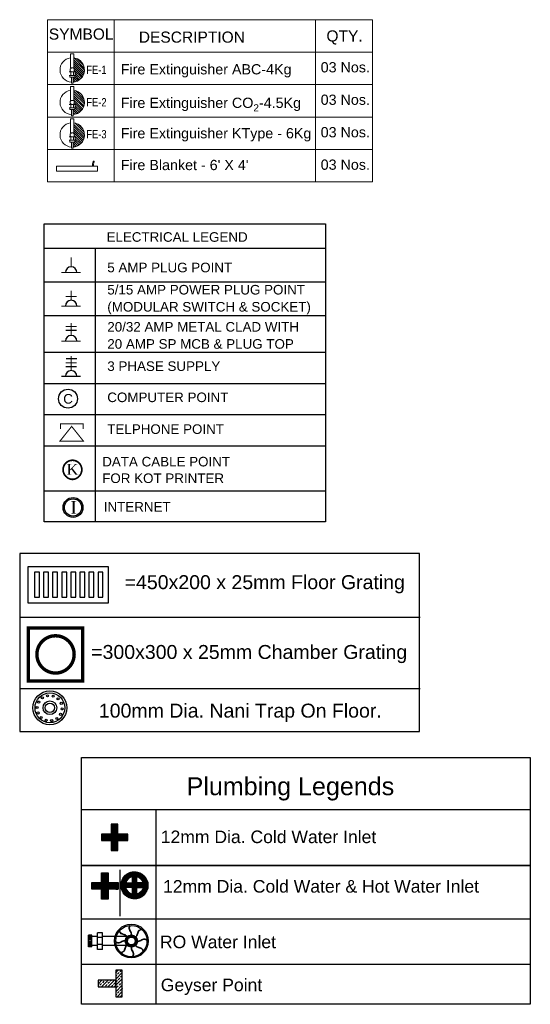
# Model space of a CAD drawing. Header units: millimetres. Extents: x 3004057 to 3043959, y -509231 to -485629.
# Tile 11 of 11: x 3024043 to 3026888, y -493769 to -488284. Entities that reach past the tile are written whole.
import ezdxf

# ---------------------------------------------------------------- set-up
doc = ezdxf.new("R2010")
doc.units = ezdxf.units.MM
doc.header["$LTSCALE"] = 1000
doc.header["$MEASUREMENT"] = 0
for name, color, linetype in [('Drainage', 254, 'CONTINUOUS'), ('ELECTRICAL', 7, 'CONTINUOUS'), ('Plumbing', 6, 'CONTINUOUS'), ('Plumbing & Drainage', 6, 'CONTINUOUS')]:
    doc.layers.add(name, color=color, linetype=linetype)
doc.layers.add('Fire Extinguisher', color=1, linetype='CONTINUOUS', lineweight=0)
doc.styles.add('2.5 Arial_regular_annotative', font='arial.ttf', dxfattribs={"width": 0.8, "height": 2.5})
doc.styles.add('ARAIL', font='arial.ttf')
doc.styles.add('Arial', font='arial.ttf')
doc.styles.add('ROMC', font='dutch.ttf')
doc.styles.get("Standard").update_dxf_attribs({"font": 'arial.ttf'})
doc.styles.add('TXT1', font='times.ttf')

# ---------------------------------------------------------------- blocks, each defined once
blk = doc.blocks.new('KOT')
at = {"layer": 'ELECTRICAL', "color": 21, "const_width": 14.6}
blk.add_lwpolyline([(-51.3, -141.8, 0.411904), (51.3, -141.8, 2.765472)], format="xyb", close=True, dxfattribs=at)
at = {"layer": 'ELECTRICAL', "color": 21, "style": 'ROMC'}
blk.add_text('K', height=93.8, dxfattribs=at).set_placement((-51.4, -124.3))
blk = doc.blocks.new('INTERNET')
at = {"layer": 'ELECTRICAL'}
h = blk.add_hatch(color=3, dxfattribs=at)
h.dxf.hatch_style = 1
h.paths.add_polyline_path([(19024.77, 3435.4, 1), (19030.94, 3435.4, 1)])
h.paths.add_polyline_path([(19030.53, 3435.4, -1), (19025.18, 3435.4, -1)], flags=16)
at = {"layer": 'ELECTRICAL', "color": 3}
blk.add_circle((19027.85, 3435.4), 3.08, dxfattribs=at)
at = {"layer": 'ELECTRICAL', "color": 4}
blk.add_circle((19027.85, 3435.4), 2.67, dxfattribs=at)
at = {"layer": 'ELECTRICAL', "insert": (19027.02, 3437.44), "char_height": 4, "attachment_point": 1, "style": 'TXT1'}
blk.add_mtext('{\\C3;I}', dxfattribs=at)
blk = doc.blocks.new('A$C4C3E5A57')
at = {"layer": 'ELECTRICAL'}
for p, q in [((0.3, 1017.4), (1044.7, 1017.4)), ((190.5, 0), (190.5, 1017.4)), ((0.3, 891.8), (1044.7, 891.8)), ((0.3, 766.1), (1044.7, 766.1)), ((2.7, 630.6), (1044.7, 630.6)), ((0.3, 514.7), (1044.7, 514.7)), ((0.3, 398.9), (1044.7, 398.9)), ((0.3, 283.1), (1044.7, 283.1)), ((0.3, 115.8), (1044.7, 115.8))]:
    blk.add_line(p, q, dxfattribs=at)
blk.add_lwpolyline([(0, 1107.4), (1044.7, 1107.4), (1044.7, 0), (0, 0)], close=True, dxfattribs=at)
at = {"layer": 'ELECTRICAL', "const_width": 3.95}
for points in [[(100.5, 947.4), (100.5, 983)], [(136, 926), (64.2, 926)], [(100.5, 823.2), (100.5, 858.8)], [(120.3, 837.6), (79.5, 837.6)], [(136, 801.8), (64.2, 801.8)], [(100.5, 692.5), (100.5, 739.3)], [(120.3, 726), (79.5, 726)], [(120.3, 711.5), (79.5, 711.5)], [(136, 671.1), (64.2, 671.1)], [(120.3, 591.2), (79.5, 591.2)], [(121.5, 606.4), (80.7, 606.4)], [(100.5, 562.2), (100.5, 616.7)], [(120.3, 576.6), (79.5, 576.6)], [(136, 540.8), (64.2, 540.8)], [(60.7, 345.3), (60.7, 364.1), (145, 364.1), (145, 364.1), (145, 345.3)], [(102.2, 354.7), (58.5, 300), (146, 300), (102.2, 354.7)]]:
    blk.add_lwpolyline(points, dxfattribs=at)
at = {"layer": 'ELECTRICAL'}
blk.add_circle((88.6, 457.7), 35.2, dxfattribs=at)
for centre in [(100.5, 926), (100.5, 801.8), (100.5, 671.1), (100.5, 540.8)]:
    blk.add_arc(centre, 21.4, 0, 180, dxfattribs=at)
for name, p, xscale, yscale, zscale in [('KOT', (105.1, 228.9), 0.4343135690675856, 0.4343135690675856, 0.4343135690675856), ('INTERNET', (-228226.9, -41171.1), 12, 12, 12)]:
    blk.add_blockref(name, p, dxfattribs=dict(at, xscale=xscale, yscale=yscale, zscale=zscale))
for s, height, p in [('ELECTRICAL LEGEND', 35.568, (231.6, 1040.5)), ('5 AMP PLUG POINT', 35.568, (234.6, 927.2)), ('5/15 AMP POWER PLUG POINT', 35.568, (234.6, 844.7)), ('(MODULAR SWITCH & SOCKET)', 35.568, (234.6, 781.3)), ('20/32 AMP METAL CLAD WITH', 35.568, (234.6, 706.8)), ('20 AMP SP MCB & PLUG TOP', 35.568, (234.6, 643.3)), ('3 PHASE SUPPLY', 35.568, (234.6, 560.8)), ('C', 35.6, (70.8, 439.4)), ('COMPUTER POINT', 35.568, (234.6, 445)), ('TELPHONE POINT', 35.568, (234.6, 326.9)), ('DATA CABLE POINT ', 35.568, (215.7, 206.1)), ('FOR KOT PRINTER', 35.568, (215.7, 144.5)), ('INTERNET', 35.57, (221.4, 38.4))]:
    blk.add_text(s, height=height, dxfattribs=at).set_placement(p)
blk = doc.blocks.new('A$C2E893D3C')
at = {"layer": 'Plumbing & Drainage', "color": 4, "linetype": 'ByBlock', "lineweight": -2}
for p, q in [((-1, -2.55), (-1, -2.59)), ((1, -2.55), (1, -2.65))]:
    blk.add_line(p, q, dxfattribs=at)
at = {"layer": 'Plumbing & Drainage', "color": 3, "linetype": 'ByBlock', "lineweight": -2}
for p, q in [((-1, -2.68), (-1, -4.95)), ((1, -2.75), (1, -4.95)), ((-1, -5.24), (-1, -7.99)), ((1, -5.24), (1, -7.99)), ((1.83, -7.99), (-1.83, -7.99)), ((-1.83, -7.99), (-1.83, -9.07)), ((-0.74, -7.99), (-0.74, -9.07)), ((0.74, -7.99), (0.74, -9.07)), ((1.83, -7.99), (1.83, -9.07)), ((1.83, -9.07), (-1.83, -9.07)), ((1.3, -10.33), (-1.3, -10.33)), ((-1.3, -10.33), (-1.3, -11.06)), ((-1.29, -10.33), (-1.29, -11.06)), ((-1.27, -10.33), (-1.27, -11.06)), ((-1.25, -10.33), (-1.25, -11.06)), ((-1.23, -10.33), (-1.23, -11.06)), ((-1.2, -10.33), (-1.2, -11.06)), ((-1.17, -10.33), (-1.17, -11.06)), ((-1.13, -10.33), (-1.13, -11.06)), ((-1.09, -10.33), (-1.09, -11.06)), ((-1.03, -10.33), (-1.03, -11.06)), ((-1, -9.07), (-1, -10.33)), ((-0.98, -10.33), (-0.98, -11.06)), ((-0.9, -10.33), (-0.9, -11.06)), ((-0.81, -10.33), (-0.81, -11.06)), ((-0.69, -10.33), (-0.69, -11.06)), ((-0.54, -10.33), (-0.54, -11.06)), ((-0.35, -10.33), (-0.35, -11.06)), ((0, -10.33), (0, -11.06)), ((0.35, -10.33), (0.35, -11.06)), ((0.54, -10.33), (0.54, -11.06)), ((0.69, -10.33), (0.69, -11.06)), ((0.81, -10.33), (0.81, -11.06)), ((0.9, -10.33), (0.9, -11.06)), ((0.98, -10.33), (0.98, -11.06)), ((1, -9.07), (1, -10.33)), ((1.03, -10.33), (1.03, -11.06)), ((1.09, -10.33), (1.09, -11.06)), ((1.13, -10.33), (1.13, -11.06)), ((1.17, -10.33), (1.17, -11.06)), ((1.2, -10.33), (1.2, -11.06)), ((1.23, -10.33), (1.23, -11.06)), ((1.25, -10.33), (1.25, -11.06)), ((1.27, -10.33), (1.27, -11.06)), ((1.29, -10.33), (1.29, -11.06)), ((1.3, -10.33), (1.3, -11.06)), ((1.3, -11.06), (-1.3, -11.06))]:
    blk.add_line(p, q, dxfattribs=at)
at = {"layer": 'Plumbing & Drainage', "color": 4, "linetype": 'ByBlock', "lineweight": -2}
for points in [[(-0.97, -0.73), (-1, -0.67), (-1.1, -0.56), (-1.24, -0.46), (-1.42, -0.39), (-1.62, -0.32), (-1.83, -0.25), (-2.05, -0.16), (-2.24, -0.05), (-2.41, 0.11), (-2.54, 0.33), (-2.6, 0.59)], [(-0.03, -0.32), (-0.01, -0.25), (0, -0.1), (-0.03, 0.06), (-0.1, 0.24), (-0.2, 0.43), (-0.3, 0.63), (-0.39, 0.84), (-0.45, 1.07), (-0.45, 1.3), (-0.39, 1.54), (-0.24, 1.77)], [(0.93, -0.69), (0.99, -0.66), (1.1, -0.56), (1.2, -0.42), (1.27, -0.24), (1.34, -0.04), (1.41, 0.17), (1.5, 0.39), (1.61, 0.58), (1.77, 0.75), (1.99, 0.88), (2.25, 0.94)], [(-1.34, -1.69), (-1.41, -1.67), (-1.56, -1.66), (-1.72, -1.69), (-1.9, -1.76), (-2.09, -1.86), (-2.29, -1.96), (-2.5, -2.05), (-2.73, -2.11), (-2.96, -2.11), (-3.2, -2.05), (-3.43, -1.9)], [(1.34, -1.63), (1.41, -1.65), (1.56, -1.66), (1.72, -1.63), (1.9, -1.56), (2.09, -1.46), (2.29, -1.36), (2.5, -1.27), (2.73, -1.21), (2.96, -1.21), (3.2, -1.27), (3.43, -1.42)], [(-0.93, -2.63), (-0.99, -2.66), (-1.1, -2.76), (-1.2, -2.9), (-1.27, -3.08), (-1.34, -3.28), (-1.41, -3.49), (-1.5, -3.71), (-1.61, -3.9), (-1.77, -4.07), (-1.99, -4.2), (-2.25, -4.26)], [(0.03, -3), (0.01, -3.07), (0, -3.22), (0.03, -3.38), (0.1, -3.56), (0.2, -3.75), (0.3, -3.95), (0.39, -4.16), (0.45, -4.39), (0.45, -4.62), (0.39, -4.86), (0.24, -5.09)], [(0.97, -2.59), (1, -2.65), (1.1, -2.76), (1.24, -2.86), (1.42, -2.93), (1.62, -3), (1.83, -3.07), (2.05, -3.16), (2.24, -3.27), (2.41, -3.43), (2.54, -3.65), (2.6, -3.91)]]:
    blk.add_lwpolyline(points, dxfattribs=at)
for points in [[(-0.91, -0.68), (-0.94, -0.64, 0.049755), (-0.95, -0.63), (-1.05, -0.51, 0.054892), (-1.06, -0.5), (-1.2, -0.41, 0.049401), (-1.21, -0.4), (-1.39, -0.32, 0.023296), (-1.4, -0.32), (-1.6, -0.25, 0.000993), (-1.6, -0.25), (-1.81, -0.19), (-2.02, -0.1), (-2.2, 0.01), (-2.36, 0.15), (-2.47, 0.35), (-2.54, 0.66)], [(0.04, -0.32), (0.06, -0.27, 0.049755), (0.06, -0.26), (0.07, -0.1, 0.054892), (0.06, -0.09), (0.04, 0.08, 0.049401), (0.03, 0.09), (-0.04, 0.27, 0.023296), (-0.04, 0.27), (-0.14, 0.46, 0.000993), (-0.14, 0.46), (-0.24, 0.66), (-0.32, 0.87), (-0.38, 1.08), (-0.38, 1.29), (-0.32, 1.51), (-0.16, 1.78)], [(0.98, -0.75), (1.02, -0.72, 0.049755), (1.03, -0.71), (1.15, -0.61, 0.054892), (1.16, -0.6), (1.25, -0.46, 0.049401), (1.26, -0.45), (1.34, -0.27, 0.023296), (1.34, -0.26), (1.41, -0.06, 0.000993), (1.41, -0.06), (1.47, 0.15), (1.56, 0.36), (1.67, 0.54), (1.81, 0.7), (2.01, 0.81), (2.32, 0.88)], [(-1.34, -1.62), (-1.39, -1.6, 0.049755), (-1.4, -1.6), (-1.56, -1.59, 0.054892), (-1.57, -1.6), (-1.74, -1.62, 0.049401), (-1.75, -1.63), (-1.93, -1.7, 0.023296), (-1.93, -1.7), (-2.12, -1.8, 0.000993), (-2.12, -1.8), (-2.32, -1.9), (-2.53, -1.98), (-2.74, -2.04), (-2.95, -2.04), (-3.17, -1.98), (-3.44, -1.82)], [(1.34, -1.7), (1.39, -1.72, 0.049755), (1.4, -1.72), (1.56, -1.73, 0.054892), (1.57, -1.72), (1.74, -1.7, 0.049401), (1.75, -1.69), (1.93, -1.62, 0.023296), (1.93, -1.62), (2.12, -1.52, 0.000993), (2.12, -1.52), (2.32, -1.42), (2.53, -1.34), (2.74, -1.28), (2.95, -1.28), (3.17, -1.34), (3.44, -1.5)], [(-0.98, -2.57), (-1.02, -2.6, 0.049755), (-1.03, -2.61), (-1.15, -2.71, 0.054892), (-1.16, -2.72), (-1.25, -2.86, 0.049401), (-1.26, -2.87), (-1.34, -3.05, 0.023296), (-1.34, -3.06), (-1.41, -3.26, 0.000993), (-1.41, -3.26), (-1.47, -3.47), (-1.56, -3.68), (-1.67, -3.86), (-1.81, -4.02), (-2.01, -4.13), (-2.32, -4.2)], [(-0.04, -3), (-0.06, -3.05, 0.049755), (-0.06, -3.06), (-0.07, -3.22, 0.054892), (-0.06, -3.23), (-0.04, -3.4, 0.049401), (-0.03, -3.41), (0.04, -3.59, 0.023296), (0.04, -3.59), (0.14, -3.78, 0.000993), (0.14, -3.78), (0.24, -3.98), (0.32, -4.19), (0.38, -4.4), (0.38, -4.61), (0.32, -4.83), (0.16, -5.1)], [(0.91, -2.64), (0.94, -2.68, 0.049755), (0.95, -2.69), (1.05, -2.81, 0.054892), (1.06, -2.82), (1.2, -2.91, 0.049401), (1.21, -2.92), (1.39, -3, 0.023296), (1.4, -3), (1.6, -3.07, 0.000993), (1.6, -3.07), (1.81, -3.13), (2.02, -3.22), (2.2, -3.33), (2.36, -3.47), (2.47, -3.67), (2.54, -3.98)]]:
    blk.add_lwpolyline(points, format="xyb", dxfattribs=at)
at = {"layer": 'Plumbing & Drainage', "color": 3, "linetype": 'ByBlock', "lineweight": -2}
for radius in [3.72, 3.44, 1.34, 0.838]:
    blk.add_circle((0, -1.66), radius, dxfattribs=at)
at = {"layer": 'Plumbing & Drainage', "color": 4, "linetype": 'ByBlock', "lineweight": -2}
for centre in [(-1.24, -1.73), (-1.22, -1.41), (-1.18, -2.05), (-1.11, -1.1), (-1.09, -1.72), (-1.07, -1.44), (-1.03, -2), (-0.97, -1.17), (-0.93, -0.83), (-0.93, -1.71), (-0.91, -1.47), (-0.88, -1.95), (-0.83, -1.24), (-0.81, -0.94), (-0.78, -2.17), (-0.7, -1.04), (-0.69, -0.62), (-0.6, -0.75), (-0.51, -0.88), (-0.39, -0.48), (-0.34, -0.63), (-0.29, -0.78), (-0.07, -0.42), (-0.06, -0.57), (-0.05, -0.73), (0.19, -0.75), (0.22, -0.59), (0.25, -0.44), (0.42, -0.83), (0.49, -0.69), (0.56, -0.55), (0.62, -0.96), (0.72, -0.85), (0.78, -1.15), (0.83, -0.73), (0.83, -2.08), (0.88, -1.37), (0.91, -1.06), (0.91, -1.85), (0.93, -1.61), (0.97, -2.15), (1.04, -0.97), (1.03, -1.32), (1.07, -1.88), (1.09, -1.6), (1.11, -2.22), (1.18, -1.27), (1.22, -1.91), (1.24, -1.59), (-1.04, -2.35), (-0.91, -2.26), (-0.83, -2.59), (-0.72, -2.47), (-0.62, -2.36), (-0.56, -2.77), (-0.49, -2.63), (-0.42, -2.49), (-0.25, -2.88), (-0.22, -2.73), (-0.19, -2.57), (0.05, -2.59), (0.06, -2.75), (0.07, -2.9), (0.29, -2.54), (0.34, -2.69), (0.39, -2.84), (0.51, -2.44), (0.6, -2.57), (0.69, -2.7), (0.7, -2.28), (0.81, -2.38), (0.93, -2.49)]:
    blk.add_circle(centre, 0.0669, dxfattribs=at)
blk = doc.blocks.new('A$C5213677E')
at = {"layer": 'Plumbing & Drainage'}
h = blk.add_hatch(dxfattribs=at)
h.set_pattern_fill('ANSI31', color=3, scale=1.779186, style=0)
h.set_pattern_definition([(45, (-118154.42546, -59474.61643), (-0.15725935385, 0.15725935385), [])])
h.paths.add_polyline_path([(4, 0), (0, 0), (0, -2.67), (4, -2.67), (4, -6.67), (6.67, -6.67), (6.67, -2.67), (10.68, -2.67), (10.68, 0), (6.67, 0), (6.67, 4), (4, 4)])
at = {"layer": 'Plumbing & Drainage', "color": 3}
blk.add_lwpolyline([(6.67, -2.67), (10.68, -2.67), (10.68, 0), (6.67, 0), (6.67, 4), (4, 4), (4, 0), (0, 0), (0, -2.67), (4, -2.67), (4, -6.67), (6.67, -6.67)], close=True, dxfattribs=at)
blk = doc.blocks.new('A$Cdc3c6119')
at = {"layer": 'Plumbing & Drainage', "ltscale": 50}
h = blk.add_hatch(dxfattribs=at)
h.set_pattern_fill('ANSI33', color=251, scale=100)
h.set_pattern_definition([(45, (-1618960.685, 589648.16), (-17.67766953, 17.67766953), []), (45, (-1618943.007, 589648.16), (-17.67766953, 17.67766953), [12.5, -6.25])])
h.paths.add_polyline_path([(0, 0), (36.7, 0), (36.7, 146.9), (0, 146.9)])
h.paths.add_polyline_path([(36.7, 55.1), (135.3, 55.1), (135.3, 91.8), (36.7, 91.8)])
at = {"layer": 'Plumbing & Drainage', "color": 1, "ltscale": 50}
for points in [[(0, 0), (36.7, 0), (36.7, 146.9), (0, 146.9)], [(36.7, 55.1), (135.3, 55.1), (135.3, 91.8), (36.7, 91.8)]]:
    blk.add_lwpolyline(points, close=True, dxfattribs=at)
blk = doc.blocks.new('A$C8c2bd65f')
at = {"layer": 'Plumbing & Drainage'}
h = blk.add_hatch(dxfattribs=at)
h.set_pattern_fill('ANSI31', color=3, scale=1.779186, style=0)
h.set_pattern_definition([(45, (-1673775.82137, 471282.61423), (-0.157259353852, 0.157259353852), [])])
h.paths.add_polyline_path([(-102.2, 115.6), (-157.3, 115.6), (-157.3, 152.3), (-102.2, 152.3), (-102.2, 207.4), (-65.5, 207.4), (-65.5, 152.3), (-10.4, 152.3), (-10.4, 115.6), (-65.5, 115.6), (-65.5, 60.5), (-102.2, 60.5)])
h = blk.add_hatch(dxfattribs=at)
h.set_pattern_fill('ANSI31', color=1, scale=1.779186, style=0)
h.set_pattern_definition([(45, (-1673763.96132, 471282.1934), (-0.157259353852, 0.157259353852), [])])
h.paths.add_polyline_path([(6.1, 137.4, -1), (156.3, 137.4, -1)])
h.paths.add_polyline_path([(94.3, 126), (130.6, 126, -0.277378), (94.3, 88.5)], flags=16)
h.paths.add_polyline_path([(69.8, 88.1), (69.8, 126), (31.9, 126, 0.28651)], flags=16)
h.paths.add_polyline_path([(94.3, 150.5), (130.1, 150.5, 0.268289), (94.3, 186.3)], flags=16)
h.paths.add_polyline_path([(69.8, 150.5), (69.8, 186.7, 0.277378), (32.3, 150.5)], flags=16)
at = {"layer": 'Plumbing & Drainage', "color": 1}
blk.add_line((0, 224), (0, -34.9), dxfattribs=at)
blk.add_lwpolyline([(-65.5, 152.3), (-10.4, 152.3), (-10.4, 115.6), (-65.5, 115.6), (-65.5, 60.5), (-102.2, 60.5), (-102.2, 115.6), (-157.3, 115.6), (-157.3, 152.3), (-102.2, 152.3), (-102.2, 207.4), (-65.5, 207.4)], close=True, dxfattribs=at)
at = {"layer": 'Plumbing & Drainage', "color": 3}
for points in [[(32.3, 150.5), (69.8, 150.5), (69.8, 186.7, 0.277378)], [(130.1, 150.5), (94.3, 150.5), (94.3, 186.3, -0.268289)], [(69.8, 88.1), (69.8, 126), (31.9, 126, 0.28651)], [(94.3, 88.5), (94.3, 126), (130.6, 126, -0.277378)]]:
    blk.add_lwpolyline(points, format="xyb", close=True, dxfattribs=at)
blk.add_circle((81.2, 137.4), 75.1, dxfattribs=at)
blk = doc.blocks.new('A$C8f1642ab')
at = {"layer": 'Plumbing & Drainage', "color": 7, "ltscale": 10}
for p, q in [((0, 1085.9), (2500.2, 1085.9)), ((415.7, 0), (415.7, 1085.9)), ((2500.2, 773.8), (0, 773.8)), ((0, 773.8), (2500.2, 773.8)), ((0, 476.4), (2500.2, 476.4)), ((0, 222.7), (2500.2, 222.7))]:
    blk.add_line(p, q, dxfattribs=at)
blk.add_lwpolyline([(0, 1375), (2500.2, 1375), (2500.2, 0), (0, 0)], close=True, dxfattribs=at)
at = {"layer": 'Plumbing', "ltscale": 50, "xscale": 13.76047270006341, "yscale": 13.76047270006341, "zscale": 13.76047270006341}
blk.add_blockref('A$C5213677E', (110.1, 948.4), dxfattribs=at)
at = {"layer": 'Plumbing', "ltscale": 50, "rotation": 180}
blk.add_blockref('A$Cdc3c6119', (226.6, 189.4), dxfattribs=at)
at = {"layer": 'Plumbing & Drainage'}
blk.add_blockref('A$C8c2bd65f', (213.1, 525.4), dxfattribs=at)
at = {"layer": 'Plumbing & Drainage', "linetype": 'ByBlock', "lineweight": -2, "xscale": 25.35411417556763, "yscale": 25.35411417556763, "zscale": 25.35411417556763, "rotation": 270}
blk.add_blockref('A$C2E893D3C', (319, 352.5), dxfattribs=at)
at = {"layer": 'Plumbing & Drainage', "color": 7, "ltscale": 10, "style": 'Arial'}
blk.add_text('Plumbing Legends', height=100, dxfattribs=at).set_placement((584.8, 1165.1))
at = {"layer": 'Plumbing & Drainage', "color": 7, "ltscale": 10, "char_height": 70, "width": 2565.397, "attachment_point": 1, "rotation": 360, "style": 'Arial'}
for s, insert in [('\\A1;12mm Dia. Cold Water Inlet ', (440.9, 968)), ('\\A1;12mm Dia. Cold Water & Hot Water Inlet ', (453.8, 692.1)), ('\\A1;RO Water Inlet', (436.3, 382.6)), ('\\A1;Geyser Point', (440.9, 142.9))]:
    blk.add_mtext(s, dxfattribs=dict(at, insert=insert))
blk = doc.blocks.new('100DNT')
at = {"layer": 'Drainage'}
for centre, radius in [((0, 0), 101.6), ((0, 0), 88.9), ((-44.9, 59.2), 6.35), ((-13.9, 72), 6.35), ((19.5, 70), 6.35), ((48.8, 53.7), 6.35), ((-76.6, 2.2), 6.35), ((-67.2, 34.3), 6.35), ((0, 0), 40.9), ((0, 0), 28.2), ((68.1, 26.4), 6.35), ((-71.1, -30.8), 6.35), ((-51.8, -58.2), 6.35), ((41.9, -63.7), 6.35), ((64.2, -38.8), 6.35), ((73.6, -6.6), 6.35), ((-22.5, -74.4), 6.35), ((10.9, -76.4), 6.35)]:
    blk.add_circle(centre, radius, dxfattribs=at)
blk = doc.blocks.new('A$C71D22659')
at = {"layer": 'Drainage', "lineweight": 25}
for points in [[(-9.03, -8.02), (9.03, -8.02), (9.03, 0), (-9.03, 0)], [(-6.42, -1.19), (-7.53, -1.19), (-7.53, -6.76), (-6.42, -6.76)], [(-4.39, -1.19), (-5.5, -1.19), (-5.5, -6.76), (-4.39, -6.76)], [(-2.36, -1.19), (-3.47, -1.19), (-3.47, -6.76), (-2.36, -6.76)], [(-0.33, -1.19), (-1.44, -1.19), (-1.44, -6.76), (-0.33, -6.76)], [(1.7, -1.19), (0.59, -1.19), (0.59, -6.76), (1.7, -6.76)], [(3.73, -1.19), (2.62, -1.19), (2.62, -6.76), (3.73, -6.76)], [(5.76, -1.19), (4.65, -1.19), (4.65, -6.76), (5.76, -6.76)], [(7.79, -1.19), (6.68, -1.19), (6.68, -6.76), (7.79, -6.76)]]:
    blk.add_lwpolyline(points, close=True, dxfattribs=at)
blk = doc.blocks.new('A$C6630157F')
at = {"layer": 'Drainage', "lineweight": 25, "const_width": 0.745}
blk.add_lwpolyline([(-6.28, 5.93), (5.72, 5.93), (5.72, -5.73), (-6.28, -5.73)], close=True, dxfattribs=at)
blk.add_lwpolyline([(-4.38, 0.1, 1), (3.81, 0.1, 1)], format="xyb", close=True, dxfattribs=at)
blk = doc.blocks.new('A$Cea791f12')
at = {"layer": 'Drainage'}
for p, q in [((2.5, -355.9), (2231.1, -355.9)), ((2.5, -752.3), (2231.1, -752.3))]:
    blk.add_line(p, q, dxfattribs=at)
blk.add_lwpolyline([(0, -993.1), (2228.6, -993.1), (2228.6, 0), (0, 0)], close=True, dxfattribs=at)
at = {"layer": 'Drainage', "ltscale": 5, "xscale": 24.91694352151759, "yscale": 24.91694352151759, "zscale": 24.91694352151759}
blk.add_blockref('A$C71D22659', (270.1, -75), dxfattribs=at)
at = {"layer": 'Drainage', "ltscale": 5, "xscale": 25.35411417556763, "yscale": 25.35411417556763, "zscale": 25.35411417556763, "rotation": 180}
blk.add_blockref('A$C6630157F', (192.5, -560.3, 0), dxfattribs=at)
at = {"layer": 'Drainage', "color": 7, "xscale": 0.932804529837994, "yscale": 0.932804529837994, "zscale": 0.932804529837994}
blk.add_blockref('100DNT', (168.4, -860.3), dxfattribs=at)
at = {"layer": 'Drainage', "lineweight": 25, "style": 'Arial'}
for s, p in [('=450x200 x 25mm Floor Grating', (584.9, -199.2, 0)), ('=300x300 x 25mm Chamber Grating', (398.4, -588.2, 0))]:
    blk.add_text(s, height=77.814, dxfattribs=at).set_placement(p)
at = {"layer": 'Drainage', "lineweight": 25, "insert": (441.3, -837.2), "char_height": 77.814, "width": 2565.397, "attachment_point": 1, "style": 'Arial'}
blk.add_mtext('\\A1;100mm Dia. Nani Trap On Floor.', dxfattribs=at)

msp = doc.modelspace()

# ---------------------------------------------------------------- linework, layer by layer
at = {"layer": 'Fire Extinguisher', "color": 7, "ltscale": 500}
for p, q in [((3024568.5, -488283.5), (3024568.5, -489187.6)), ((3025690.3, -488283.5), (3025690.3, -489187.6))]:
    msp.add_line(p, q, dxfattribs=at)
at = {"layer": 'Fire Extinguisher', "color": 7}
for p, q in [((3024197.9, -488464.3), (3026008.7, -488464.3)), ((3024197.9, -488464.3), (3026008.7, -488464.3)), ((3024197.9, -488645), (3026008.7, -488645)), ((3024197.9, -488645.2), (3026008.7, -488645.2)), ((3024197.9, -488825.7), (3026008.7, -488825.7)), ((3024197.9, -488825.7), (3026008.7, -488825.7)), ((3024197.9, -488826.2), (3026008.7, -488826.2)), ((3024197.9, -489006.6), (3026008.7, -489006.6)), ((3024197.9, -489006.9), (3026008.7, -489006.9))]:
    msp.add_line(p, q, dxfattribs=at)
at = {"layer": 'Fire Extinguisher', "color": 1, "linetype": 'Continuous', "lineweight": 0, "ltscale": 250}
for p, q in [((3024325.4, -488474.1, 0), (3024345.2, -488474.1, 0)), ((3024325.4, -488551.9, 0), (3024325.4, -488474.1, 0)), ((3024345.2, -488474.1, 0), (3024345.2, -488551.9, 0)), ((3024318.3, -488574.9, 0), (3024352.3, -488574.9, 0)), ((3024345.2, -488551.9, 0), (3024325.4, -488551.9, 0)), ((3024328.2, -488593.6, 0), (3024328.2, -488574.9, 0)), ((3024342.4, -488593.6, 0), (3024342.4, -488574.9, 0)), ((3024352.3, -488574.9, 0), (3024352.3, -488593.6, 0)), ((3024352.3, -488593.6, 0), (3024318.3, -488593.6, 0)), ((3024321.6, -488593.6, 0), (3024349, -488593.6, 0)), ((3024321.6, -488603.4, 0), (3024321.6, -488593.6, 0)), ((3024349, -488603.4, 0), (3024321.6, -488603.4, 0)), ((3024330.9, -488603.4, 0), (3024339.7, -488603.4, 0)), ((3024330.9, -488637.4, 0), (3024330.9, -488603.4, 0)), ((3024339.7, -488637.4, 0), (3024330.9, -488637.4, 0)), ((3024339.7, -488603.4, 0), (3024339.7, -488637.4, 0)), ((3024349, -488593.6, 0), (3024349, -488603.4, 0))]:
    msp.add_line(p, q, dxfattribs=at)
at = {"layer": 'Fire Extinguisher', "linetype": 'Continuous'}
for p, q in [((3024345.2, -488507.1, 0), (3024403.4, -488565.4, 0)), ((3024345.2, -488518.5, 0), (3024402.3, -488575.6, 0)), ((3024345.2, -488529.8, 0), (3024400, -488584.6, 0)), ((3024345.4, -488496.1, 0), (3024402.7, -488553.3, 0)), ((3024361, -488500.4, 0), (3024398.4, -488537.7, 0)), ((3024342.5, -488572.4, 0), (3024345.1, -488574.9, 0)), ((3024344.7, -488551.9, 0), (3024392.8, -488600, 0)), ((3024345.2, -488541.1, 0), (3024396.8, -488592.7, 0)), ((3024346.7, -488565.2, 0), (3024388, -488606.5, 0)), ((3024352.3, -488582.1, 0), (3024382.6, -488612.4, 0)), ((3024339.7, -488603.4, 0), (3024362.3, -488626, 0)), ((3024339.7, -488614.7, 0), (3024353.9, -488629, 0)), ((3024339.7, -488626, 0), (3024344.6, -488630.9, 0)), ((3024349, -488601.4, 0), (3024369.8, -488622.2, 0)), ((3024352.3, -488593.4, 0), (3024376.5, -488617.7, 0))]:
    msp.add_line(p, q, dxfattribs=at)
at = {"layer": 'Fire Extinguisher', "color": 3, "linetype": 'Continuous', "lineweight": 0, "ltscale": 250}
for p, q in [((3024325.4, -488655.1, 0), (3024345.2, -488655.1, 0)), ((3024325.4, -488732.9, 0), (3024325.4, -488655.1, 0)), ((3024345.2, -488655.1, 0), (3024345.2, -488732.9, 0)), ((3024318.3, -488755.9, 0), (3024352.3, -488755.9, 0)), ((3024345.2, -488732.9, 0), (3024325.4, -488732.9, 0)), ((3024328.2, -488774.5, 0), (3024328.2, -488755.9, 0)), ((3024342.4, -488774.5, 0), (3024342.4, -488755.9, 0)), ((3024352.3, -488755.9, 0), (3024352.3, -488774.5, 0)), ((3024352.3, -488774.5, 0), (3024318.3, -488774.5, 0)), ((3024321.6, -488774.5, 0), (3024349, -488774.5, 0)), ((3024321.6, -488784.4, 0), (3024321.6, -488774.5, 0)), ((3024349, -488784.4, 0), (3024321.6, -488784.4, 0)), ((3024330.9, -488784.4, 0), (3024339.7, -488784.4, 0)), ((3024330.9, -488818.4, 0), (3024330.9, -488784.4, 0)), ((3024339.7, -488784.4, 0), (3024339.7, -488818.4, 0)), ((3024349, -488774.5, 0), (3024349, -488784.4, 0)), ((3024339.7, -488818.4, 0), (3024330.9, -488818.4, 0))]:
    msp.add_line(p, q, dxfattribs=at)
at = {"layer": 'Fire Extinguisher', "color": 3, "linetype": 'Continuous'}
for p, q in [((3024403.3, -488740.7), (3024345.2, -488682.6)), ((3024402.9, -488752.6), (3024345.2, -488694.8)), ((3024400.9, -488726), (3024353.7, -488678.8)), ((3024385.3, -488698.1), (3024381.6, -488694.4)), ((3024344.9, -488755.9), (3024342.4, -488753.4)), ((3024400.9, -488762.8), (3024345.2, -488707.1)), ((3024397.7, -488771.8), (3024345.2, -488719.4)), ((3024393.4, -488779.9), (3024345.2, -488731.6)), ((3024388.4, -488787.1), (3024346.7, -488745.5)), ((3024360.1, -488807.9), (3024339.7, -488787.5)), ((3024350.7, -488810.8), (3024339.7, -488799.8)), ((3024340, -488812.4), (3024339.7, -488812)), ((3024368.4, -488803.9), (3024348.9, -488784.4)), ((3024375.9, -488799.1), (3024351.3, -488774.5)), ((3024382.5, -488793.5), (3024352.3, -488763.3))]:
    msp.add_line(p, q, dxfattribs=at)
at = {"layer": 'Fire Extinguisher', "color": 6, "linetype": 'Continuous', "lineweight": 0, "ltscale": 250}
for p, q in [((3024325.4, -488836, 0), (3024345.2, -488836, 0)), ((3024325.4, -488913.9, 0), (3024325.4, -488836, 0)), ((3024345.2, -488836, 0), (3024345.2, -488913.9, 0)), ((3024345.2, -488913.9, 0), (3024325.4, -488913.9, 0)), ((3024318.3, -488936.9, 0), (3024352.3, -488936.9, 0)), ((3024352.3, -488955.5, 0), (3024318.3, -488955.5, 0)), ((3024321.6, -488955.5, 0), (3024349, -488955.5, 0)), ((3024321.6, -488965.4, 0), (3024321.6, -488955.5, 0)), ((3024349, -488965.4, 0), (3024321.6, -488965.4, 0)), ((3024328.2, -488955.5, 0), (3024328.2, -488936.9, 0)), ((3024330.9, -488965.4, 0), (3024339.7, -488965.4, 0)), ((3024330.9, -488999.3, 0), (3024330.9, -488965.4, 0)), ((3024339.7, -488965.4, 0), (3024339.7, -488999.3, 0)), ((3024342.4, -488955.5, 0), (3024342.4, -488936.9, 0)), ((3024349, -488955.5, 0), (3024349, -488965.4, 0)), ((3024352.3, -488936.9, 0), (3024352.3, -488955.5, 0)), ((3024339.7, -488999.3, 0), (3024330.9, -488999.3, 0))]:
    msp.add_line(p, q, dxfattribs=at)
at = {"layer": 'Fire Extinguisher', "color": 6, "linetype": 'Continuous'}
for p, q in [((3024403.4, -488924.8), (3024345.2, -488866.6)), ((3024401.9, -488911), (3024349.6, -488858.8)), ((3024394.1, -488890.9), (3024369.7, -488866.6)), ((3024392.3, -488962.7), (3024343.4, -488913.9)), ((3024402.5, -488936.2), (3024345.2, -488878.8)), ((3024400.2, -488946.1), (3024345.2, -488891.1)), ((3024396.7, -488954.9), (3024345.2, -488903.4)), ((3024357.8, -488989.7), (3024339.7, -488971.5)), ((3024341.8, -488936.9), (3024340.6, -488935.6)), ((3024366.4, -488986), (3024345.8, -488965.4)), ((3024387, -488969.7), (3024346.2, -488929)), ((3024374.1, -488981.4), (3024349, -488956.3)), ((3024380.9, -488975.9), (3024352.3, -488947.3)), ((3024348.2, -488992.3), (3024339.7, -488983.8))]:
    msp.add_line(p, q, dxfattribs=at)
at = {"layer": 'Fire Extinguisher', "color": 7}
msp.add_lwpolyline([(3024197.9, -489187.6), (3026008.7, -489187.6), (3026008.7, -488283.5), (3024197.9, -488283.5)], close=True, dxfattribs=at)
at = {"layer": 'Fire Extinguisher'}
msp.add_lwpolyline([(3024247.4, -489127.7), (3024476.9, -489127.7), (3024476.9, -489099), (3024247.4, -489099)], close=True, dxfattribs=at)
at = {"layer": 'Fire Extinguisher', "color": 1, "linetype": 'Continuous', "lineweight": 0, "ltscale": 250}
msp.add_circle((3024335.3, -488563.4, 0), 11.5, dxfattribs=at)
at = {"layer": 'Fire Extinguisher', "color": 3, "linetype": 'Continuous', "lineweight": 0, "ltscale": 250}
msp.add_circle((3024335.3, -488744.4, 0), 11.5, dxfattribs=at)
at = {"layer": 'Fire Extinguisher', "color": 6, "linetype": 'Continuous', "lineweight": 0, "ltscale": 250}
msp.add_circle((3024335.3, -488925.4, 0), 11.5, dxfattribs=at)
at = {"layer": 'Fire Extinguisher', "color": 1, "linetype": 'Continuous', "lineweight": 0, "ltscale": 250}
for start, end in [(98.3362, 266.3055), (273.6945, 81.6638)]:
    msp.add_arc((3024335.3, -488563.4, 0), 68.1, start, end, dxfattribs=at)
at = {"layer": 'Fire Extinguisher', "color": 3, "linetype": 'Continuous', "lineweight": 0, "ltscale": 250}
for start, end in [(98.3362, 266.3055), (273.6945, 81.6638)]:
    msp.add_arc((3024335.3, -488744.4, 0), 68.1, start, end, dxfattribs=at)
at = {"layer": 'Fire Extinguisher', "color": 6, "linetype": 'Continuous', "lineweight": 0, "ltscale": 250}
for start, end in [(98.3362, 266.3055), (273.6945, 81.6638)]:
    msp.add_arc((3024335.3, -488925.4, 0), 68.1, start, end, dxfattribs=at)
at = {"layer": 'Fire Extinguisher'}
msp.add_open_spline([(3024449.6, -489099), (3024449, -489097.2), (3024447.1, -489089.6), (3024450.6, -489081), (3024452.5, -489071.8), (3024459.9, -489071.4), (3024452.6, -489084.8), (3024453.3, -489092), (3024454.4, -489100.4), (3024454.4, -489098.4), (3024454.4, -489097.9)], degree=3, knots=[45.919736, 45.919736, 45.919736, 45.919736, 117.751274, 355.813113, 404.916164, 451.597473, 562.986011, 755.471642, 805.849052, 820.345688, 820.345688, 820.345688, 820.345688], dxfattribs=at)

# ---------------------------------------------------------------- block references
at = {"layer": 'Drainage'}
msp.add_blockref('A$Cea791f12', (3024042.5, -491256.9), dxfattribs=at)
at = {"layer": 'ELECTRICAL', "xscale": 1.5, "yscale": 1.5, "zscale": 1.5}
msp.add_blockref('A$C4C3E5A57', (3024178.9, -491081.6), dxfattribs=at)
at = {"layer": 'Plumbing & Drainage'}
msp.add_blockref('A$C8f1642ab', (3024387.9, -493769), dxfattribs=at)

# ---------------------------------------------------------------- texts
at = {"layer": 'Fire Extinguisher', "color": 7, "lineweight": 0, "style": 'ARAIL'}
for s, height, p in [('SYMBOL', 61.95, (3024204.8, -488394.5, 1769.2)), ('DESCRIPTION', 61.949, (3024706.3, -488411.6, 1769.2)), ('QTY.', 61.95, (3025751.9, -488405.1, 1769.2)), ('03 Nos.', 57.01, (3025719.9, -488577.1, 1771.7)), ('03 Nos.', 57.01, (3025719.9, -488758, 1771.7)), ('03 Nos.', 57.01, (3025719.9, -488939, 1771.7)), ('03 Nos.', 57.01, (3025719.9, -489119.7, 1771.7))]:
    msp.add_text(s, height=height, dxfattribs=at).set_placement(p)
at = {"layer": 'Fire Extinguisher', "color": 1, "style": '2.5 Arial_regular_annotative', "width": 0.8}
for p in [(3024413.9, -488586.3, 0), (3024413.9, -488586.4, 0)]:
    msp.add_text('FE-1', height=46.58, dxfattribs=at).set_placement(p)
at = {"layer": 'Fire Extinguisher', "color": 3, "style": '2.5 Arial_regular_annotative', "width": 0.8}
for p in [(3024413.9, -488766.7, 0), (3024413.9, -488766.9, 0)]:
    msp.add_text('FE-2', height=46.58, dxfattribs=at).set_placement(p)
at = {"layer": 'Fire Extinguisher', "color": 6, "style": '2.5 Arial_regular_annotative', "width": 0.8}
for p in [(3024413.9, -488944.6, 0), (3024413.9, -488944.7, 0)]:
    msp.add_text('FE-3', height=46.58, dxfattribs=at).set_placement(p)
at = {"layer": 'Fire Extinguisher', "color": 7, "lineweight": 0, "char_height": 57.006, "attachment_point": 1, "style": 'ARAIL'}
for s, insert in [('Fire Extinguisher ABC-4Kg', (3024605.9, -488531.3)), ('\\A1;Fire Extinguisher CO{\\H0.7x;\\S^ 2;}-4.5Kg', (3024605.9, -488718.2)), ('Fire Extinguisher KType - 6Kg', (3024605.9, -488887.7)), ("Fire Blanket - 6' X 4'", (3024605.9, -489064.6))]:
    msp.add_mtext_dynamic_manual_height_columns(s, width=1481.267, gutter_width=1250, heights=[0], dxfattribs=dict(at, insert=insert))

doc.saveas('drawing.dxf')
